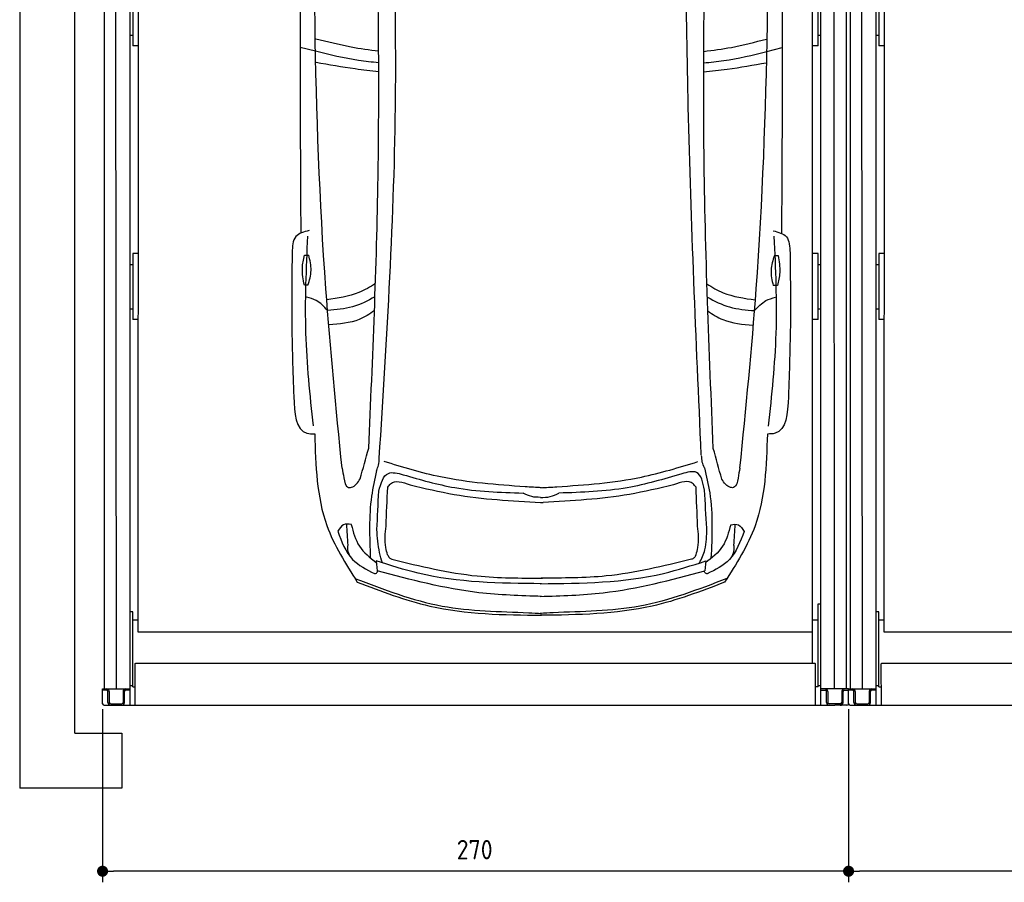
# Model space of a CAD drawing. Header units: millimetres. Extents: x 0 to 8982, y -929 to 5900.
# Tile 1 of 6: x 0 to 3563, y -340 to 2780. Entities that reach past the tile are written whole.
import ezdxf

# ---------------------------------------------------------------- set-up
doc = ezdxf.new("R2010")
doc.units = ezdxf.units.MM
doc.layers.get('0').update_dxf_attribs({"lineweight": 25})
doc.layers.add('4', color=3, linetype='Continuous')
for name, color, linetype, lineweight in [('car', 10, 'Continuous', 25), ('Gebäude', 7, 'Continuous', 25), ('Plattform', 7, 'Continuous', 25)]:
    doc.layers.add(name, color=color, linetype=linetype, lineweight=lineweight)
doc.styles.get("Standard").update_dxf_attribs({"font": 'ISOCP.SHX'})
doc.dimstyles.new('GEN-ISO', dxfattribs={"dimscale": 20, "dimtxt": 3.5, "dimasz": 2, "dimexe": 2, "dimexo": 1, "dimgap": 1.5, "dimtad": 1, "dimdec": 1, "dimlfac": 0.1, "dimdsep": 46, "dimtxsty": 'Standard', "dimblk": 'PUNKT', "dimcen": 2, "dimclrd": 256, "dimclre": 256, "dimclrt": 2, "dimadec": 0, "dimazin": 0, "dimtp": 0.1, "dimtm": 0.1, "dimtfac": 0.71, "dimtdec": 1, "dimtmove": 2, "dimatfit": 3, "dimldrblk": 'PUNKT', "dimfxl": 2, "dimtolj": 1, "dimarcsym": 0})

# ---------------------------------------------------------------- blocks, each defined once
blk = doc.blocks.new('Gebäude_GL550_LP250')
at = {"layer": 'Gebäude'}
for p, q in [((-3100, 5900), (-3100, 200)), ((-2900, 200), (-2900, 5700)), ((-3100, 200), (-3100, 0)), ((-2900, 200), (-2730, 200)), ((-2730, 200), (-2730, 0)), ((-2730, 0), (-3100, 0))]:
    blk.add_line(p, q, dxfattribs=at)
blk = doc.blocks.new('6300_LP250_GL550')
at = {"layer": 'Plattform'}
for p, q in [((3006.8, 360.1), (3006.8, 5610.1)), ((3049.8, 360.1), (3044.8, 5610.1)), ((5599.9, 300.1), (5599.9, 5610.1)), ((5648.4, 360.2), (5647.9, 5610.1)), ((5691.4, 5610.1), (5691.5, 360.1)), ((3099.6, 300.1), (3100, 5590.1)), ((3128.9, 564.5), (3131, 5463.9)), ((5568.9, 452.1), (5568.9, 5463.2)), ((3109.9, 2924), (3109.9, 2685.6)), ((5589.9, 2685.6), (5589.9, 2924)), ((3099.9, 2724.2), (3109.9, 2724.2)), ((5589.9, 2724.2), (5599.9, 2724.2)), ((3129.8, 2685.6), (3109.9, 2685.6)), ((5589.9, 2685.6), (5568.9, 2685.6)), ((3109.9, 1934), (3109.9, 1695.7)), ((3129.5, 1934), (3109.9, 1934)), ((5589.9, 1934), (5568.9, 1934)), ((5589.9, 1695.7), (5589.9, 1934)), ((3099.9, 1895), (3109.9, 1895)), ((5589.9, 1895), (5599.9, 1895)), ((3099.9, 1734.2), (3109.9, 1734.2)), ((5589.9, 1734.2), (5599.9, 1734.2)), ((3129.4, 1695.7), (3109.9, 1695.7)), ((5589.9, 1695.7), (5568.9, 1695.7)), ((5589.9, 666.8), (5589.9, 667.2)), ((5589.9, 667.2), (5589.9, 667.2)), ((5589.9, 667.2), (5599.9, 667.2)), ((5589.9, 666.7), (5589.9, 666.8)), ((5589.9, 666.7), (5589.9, 666.7)), ((5589.9, 666.3), (5589.9, 666.7)), ((5589.9, 366.9), (5589.9, 666.3)), ((3109.9, 638.4), (3099.9, 638.4)), ((3109.9, 481.6), (3109.9, 638.4)), ((3128.9, 608.1), (3109.9, 608.1)), ((5589.9, 608.1), (5568.9, 608.1)), ((5568.9, 564.5), (3128.9, 564.5)), ((3109.9, 366.9), (3109.9, 481.6)), ((3118.5, 300.1), (3117.9, 450.2)), ((3119.9, 452.1), (5577.9, 452.1)), ((5579.9, 300.1), (5579.9, 450.2)), ((2999.9, 306.1), (2999.9, 360.1)), ((2999.9, 360.1), (3099.3, 360.1)), ((3099.9, 371.9), (3109.9, 371.9)), ((3109.9, 366.9), (3117.9, 366.9)), ((5589.9, 366.9), (5579.9, 366.9)), ((5589.9, 371.9), (5599.9, 371.9)), ((5699.9, 360.1), (5599.9, 360.1)), ((5699.9, 306.1), (5699.9, 360.1)), ((3014.3, 355.1), (2999.9, 355.1)), ((3019.3, 310.1), (3019.3, 350.1)), ((3024.3, 350.1), (3024.3, 310.1)), ((3074.3, 350.1), (3074.3, 310.1)), ((3079.3, 310.1), (3079.3, 350.1)), ((3099.6, 355.1), (3084.3, 355.1)), ((5599.9, 355.1), (5614.9, 355.1)), ((5619.9, 310.1), (5619.9, 350.1)), ((5624.9, 350.1), (5624.9, 310.1)), ((5674.9, 350.1), (5674.9, 310.1)), ((5679.9, 310.1), (5679.9, 350.1)), ((5684.6, 355.1), (5699.9, 355.1)), ((3005.9, 300.1), (5649.9, 300.1)), ((3029.3, 305.1), (3069.3, 305.1)), ((5669.9, 305.1), (5629.9, 305.1)), ((5693.9, 300.1), (5649.9, 300.1))]:
    blk.add_line(p, q, dxfattribs=at)
for centre, radius, start, end in [((3014.3, 350.1), 10, 30, 87.3415), ((3084.3, 350.1), 10, 93.6319, 180), ((5614.9, 350.1), 10, 0, 86.3681), ((5684.9, 350.1), 10, 93.6319, 150), ((3014.3, 350.1), 5, 0, 90), ((3014.3, 350.1), 10, 0, 29.9264), ((3084.3, 350.1), 5, 90, 180), ((5614.9, 350.1), 5, 0, 90), ((5684.9, 350.1), 10, 150.0736, 180), ((5684.9, 350.1), 5, 93.4991, 180), ((3005.9, 306.1), 6, 180, 270), ((3029.3, 310.1), 10, 180, 270), ((3029.3, 310.1), 5, 180, 270), ((3069.3, 310.1), 5, 270, 0), ((3069.3, 310.1), 10, 270, 0), ((5629.9, 310.1), 10, 180, 270), ((5629.9, 310.1), 5, 180, 270), ((5669.9, 310.1), 5, 270, 0), ((5669.9, 310.1), 10, 270, 0), ((5693.9, 306.1), 6, 270, 0)]:
    blk.add_arc(centre, radius, start, end, dxfattribs=at)
at = {"layer": 'Plattform', "extrusion": (0, 0, -1)}
blk.add_ellipse((3119.9, 450.2), major_axis=(-2, 0), ratio=0.948324, start_param=0, end_param=1.570796, dxfattribs=at)
at = {"layer": 'Plattform'}
blk.add_ellipse((5577.9, 450.2), major_axis=(2, 0), ratio=0.948324, start_param=0, end_param=1.570796, dxfattribs=at)
blk = doc.blocks.new('Car LP')
at = {"layer": 'car'}
for p, q in [((-815.9, 2040.3), (-871.6, 2054.3)), ((817.6, 2039.6), (873.4, 2053.6)), ((-596, 197.1), (-592.9, 161.4)), ((596.2, 196.6), (593, 160.9))]:
    blk.add_line(p, q, dxfattribs=at)
for points in [[(-855.6, 1302.8), (-840.6, 1302.8)], [(845.3, 1301.6), (858.2, 1301.3)], [(-843.2, 1194.2), (-856.2, 1194.2)], [(855.6, 1192.8), (840.6, 1193.1)]]:
    blk.add_lwpolyline(points, dxfattribs=at)
for points, knots in [([(-868.7, 3077.8), (-870.5, 2733.1), (-872.8, 2165.5), (-870.5, 1597.9), (-869.3, 1382.1)], [30.231792, 30.231792, 30.231792, 30.231792, 135.773846, 200.510428, 200.510428, 200.510428, 200.510428]), ([(871.3, 3077.8), (872.8, 2728.1), (874.7, 2162.6), (871.9, 1597.2), (870.5, 1381.4)], [30.867502, 30.867502, 30.867502, 30.867502, 135.773846, 200.510428, 200.510428, 200.510428, 200.510428]), ([(-587.6, 2040.3), (-620.9, 2044.2), (-698.2, 2054.8), (-773.8, 2074.4), (-814.7, 2084.4)], [6.432991, 6.432991, 6.432991, 6.432991, 16.542425, 29.830107, 29.830107, 29.830107, 29.830107]), ([(589.6, 2039.9), (622.8, 2043.7), (700, 2054.2), (775.5, 2073.7), (816.5, 2084.2)], [6.454001, 6.454001, 6.454001, 6.454001, 16.542425, 29.830107, 29.830107, 29.830107, 29.830107]), ([(-587.2, 1998.9), (-611.5, 2000.9), (-688.6, 2008.7), (-764.1, 2027.5), (-815.9, 2040.3)], [6.556459, 6.556459, 6.556459, 6.556459, 13.869915, 29.827446, 29.827446, 29.827446, 29.827446]), ([(589.1, 1998.4), (613.4, 2000.4), (690.4, 2008.2), (765.8, 2026.8), (817.6, 2039.6)], [6.580352, 6.580352, 6.580352, 6.580352, 13.869915, 29.827446, 29.827446, 29.827446, 29.827446]), ([(-587.2, 1966.1), (-615.6, 1969), (-691.9, 1977.6), (-767.6, 1991.2), (-813.3, 1999.5)], [6.632744, 6.632744, 6.632744, 6.632744, 15.228907, 29.682847, 29.682847, 29.682847, 29.682847]), ([(589.1, 1965.6), (617.4, 1968.5), (693.7, 1977), (769.3, 1990.6), (814.9, 1998.8)], [6.659247, 6.659247, 6.659247, 6.659247, 15.228907, 29.682847, 29.682847, 29.682847, 29.682847]), ([(-599, 1200.5), (-618, 1187.5), (-671.8, 1156.1), (-735.1, 1147.2), (-774.8, 1141.6)], [7.448929, 7.448929, 7.448929, 7.448929, 14.333449, 26.290813, 26.290813, 26.290813, 26.290813]), ([(600.9, 1199.5), (619.6, 1186.6), (673.1, 1155.4), (736.1, 1146.6), (775.8, 1141)], [7.547649, 7.547649, 7.547649, 7.547649, 14.333449, 26.290813, 26.290813, 26.290813, 26.290813]), ([(-600.7, 1152.2), (-626.7, 1137), (-680.7, 1110.6), (-741.6, 1105.3), (-772.3, 1102.7)], [6.483065, 6.483065, 6.483065, 6.483065, 15.438065, 24.585476, 24.585476, 24.585476, 24.585476]), ([(602.5, 1151.2), (628.2, 1136.2), (682, 1110), (742.5, 1104.7), (773.2, 1102)], [6.572602, 6.572602, 6.572602, 6.572602, 15.438065, 24.585476, 24.585476, 24.585476, 24.585476]), ([(-602.5, 1102.2), (-619.9, 1089.2), (-669.4, 1058.5), (-729.8, 1053.3), (-766.6, 1050.2)], [6.800586, 6.800586, 6.800586, 6.800586, 13.265249, 24.502716, 24.502716, 24.502716, 24.502716]), ([(604.2, 1101.1), (621.3, 1088.3), (670.6, 1057.9), (730.7, 1052.7), (767.5, 1049.5)], [6.892544, 6.892544, 6.892544, 6.892544, 13.265249, 24.502716, 24.502716, 24.502716, 24.502716]), ([(2.5, 68.4), (-73.6, 70.8), (-275.5, 77.1), (-471.2, 128.2), (-592.9, 161.4)], [0, 0, 0, 0, 22.79473, 60.440533, 60.440533, 60.440533, 60.440533]), ([(-2.5, 68.4), (73.7, 70.7), (275.6, 76.9), (471.3, 127.8), (593, 160.9)], [0, 0, 0, 0, 22.79473, 60.440533, 60.440533, 60.440533, 60.440533])]:
    blk.add_open_spline(points, degree=3, knots=knots, dxfattribs=at)
for points in [[(-719.9, 532.3), (-778.3, 1181.5), (-820.9, 3097.1)], [(720.3, 531.7), (779.3, 1180.8), (823.5, 3096.4)], [(-585.2, 568.2), (-526.1, 1879.2), (-544.1, 2853.5)], [(580.3, 580), (533.3, 1839), (521.2, 2874)], [(-623.3, 604.1), (-589.3, 1585.9), (-599.3, 2816.2)], [(623.8, 603.6), (590.2, 1668.7), (601.7, 2815.7)], [(-838.9, 1391.7), (-887.1, 1369.8), (-900.4, 1312)], [(840.1, 1391), (888.3, 1369.1), (901.5, 1311.2)], [(-823.5, 685.4), (-850.5, 1020.9), (-843.5, 1371.7)], [(824.1, 684.7), (851.4, 1020.2), (844.6, 1371)], [(-900.4, 1312), (-901.9, 1064), (-894.9, 791.5)], [(-856.2, 1194.2), (-863.4, 1255.5), (-855.6, 1302.8)], [(-843.2, 1194.2), (-831.8, 1247.3), (-840.6, 1302.8)], [(845.3, 1301.6), (832.9, 1248.7), (840.6, 1193.1)], [(858.2, 1301.3), (864.3, 1239.9), (855.6, 1192.8)], [(901.5, 1311.2), (902.8, 1063.2), (895.6, 790.8)], [(-772.3, 1102.7), (-813.4, 1138.9), (-848, 1151.3)], [(773.2, 1102), (814.3, 1138.2), (849, 1150.6)], [(-894.9, 791.5), (-847.1, 659.1), (-818.8, 656.4)], [(895.6, 790.8), (847.6, 658.4), (819.4, 655.7)], [(-818.8, 656.4), (-774.8, 324.8), (-664.6, 120.2)], [(819.4, 655.7), (775.1, 324.1), (664.7, 119.6)], [(-654.1, 493.6), (-623.3, 604.1)], [(591.6, 533.8), (584.1, 554.2), (581.6, 578.7)], [(654.5, 493.1), (623.8, 603.6)], [(-595.3, 523.3), (-587.8, 543.7), (-585.2, 568.2)], [(-56.9, 464.9), (-363.2, 500.5), (-567.7, 556.5)], [(57.3, 464.9), (363.6, 500.1), (568.2, 556)], [(-719.9, 532.3), (-713, 497.1), (-696.4, 462.8), (-693.2, 462.3)], [(-595.3, 523.3), (-613, 430.6), (-617.6, 208.2)], [(-587.2, 449.2), (-552.2, 513.6), (-498.3, 508.6)], [(-498.3, 508.6), (-312.1, 462), (-64.5, 442)], [(509.6, 511.7), (312.5, 461.7), (64.9, 442)], [(592.1, 453), (563.4, 516.7), (509.6, 511.7)], [(591.6, 533.8), (610.7, 443), (615.4, 205.8)], [(720.3, 531.7), (713.4, 496.5), (696.8, 462.2), (693.6, 461.7)], [(-554.7, 463.2), (-544.2, 476.1), (-473.6, 472.1)], [(-473.6, 472.1), (-313.7, 437.5), (-1.1, 408.6)], [(2.5, 461.5), (-56.9, 464.9)], [(-2.1, 461.5), (57.3, 464.9)], [(480.1, 472.1), (320.2, 437.5), (7.6, 408.6)], [(561.2, 463.1), (550.6, 476.1), (480.1, 472.1)], [(-593.6, 310), (-587.2, 449.2)], [(-560.7, 322.7), (-554.7, 463.2)], [(-1.8, 426.6), (-33.2, 429.4), (-64.5, 442)], [(-1.8, 426.6), (33.6, 429.4), (64.9, 442)], [(567.1, 322.6), (561.2, 463.1)], [(600.2, 314.9), (592.1, 453)], [(-1.1, 408.6), (3.1, 408.4), (7.6, 408.6)], [(-686.2, 328.4), (-715, 327.6), (-734.9, 304)], [(-697.9, 253.9), (-702.9, 329.9)], [(-686.5, 328.4), (-657.1, 250.4), (-595.4, 190.4)], [(-554.8, 219.2), (-561.4, 244.9), (-560.7, 322.7)], [(561.3, 219.2), (567.8, 244.9), (567.1, 322.6)], [(686.8, 327.8), (657.4, 249.9), (595.6, 189.9)], [(686.5, 327.8), (715.3, 327), (735.2, 303.4)], [(698.2, 253.3), (703.1, 329.3)], [(-735.2, 304), (-681.7, 202.3), (-602, 150.7)], [(-573.9, 189.9), (-583.9, 227.1), (-593.6, 310)], [(574.1, 189.5), (593.3, 237.4), (600.2, 314.9)], [(735.4, 303.4), (681.9, 201.7), (602.1, 150.2)], [(-554.8, 219.2), (-548.3, 207.9), (-539.4, 202.7)], [(561.3, 219.2), (554.7, 207.8), (545, 202.6)], [(2.5, 114.4), (-443.8, 152.1), (-596, 197.1)], [(-539.4, 202.7), (-231, 142.5), (5.1, 134.9)], [(-2.4, 114.4), (444, 151.7), (596.2, 196.6)], [(545, 202.6), (236.6, 142.4), (0.5, 134.8)], [(-602, 150.7), (-598.2, 151.4), (-589.8, 160.5)], [(602.1, 150.2), (598.3, 150.9), (589.9, 160)], [(-673.1, 133.6), (-357.4, 33.7), (-44.1, 9.4), (2.6, 7.2)], [(-664.6, 120.2), (-402, 33.5), (2.6, 0)], [(664.7, 119.6), (402, 33.2), (-2.6, 0)], [(673.2, 133.1), (357.4, 33.4), (44.1, 9.4), (-2.5, 7.2)]]:
    blk.add_spline(points, degree=3, dxfattribs=at)
for points, end_tangent in [([(-693.2, 462.3), (-685.9, 463.3), (-654.1, 493.6)], (0.273409, 0.961898)), ([(693.6, 461.7), (686.3, 462.7), (654.5, 493.1)], (-0.272593, 0.96213)), ([(-690.4, 212.3), (-699.2, 247.9), (-697.9, 253.9)], (-0.033884, 0.999426)), ([(690.6, 211.7), (699.4, 247.3), (698.2, 253.3)], (0.034732, 0.999397))]:
    blk.add_spline(points, degree=3, dxfattribs=dict(at, end_tangent=end_tangent))
blk = doc.blocks.new('PUNKT')
at = {"layer": '4', "color": 0, "linetype": 'ByBlock'}
blk.add_line((-0.5, 0), (-1, 0), dxfattribs=at)
at = {"layer": '4', "color": 0, "linetype": 'ByBlock', "const_width": 0.5}
blk.add_lwpolyline([(-0.25, 0, 1), (0.25, 0, 1)], format="xyb", close=True, dxfattribs=at)
blk = doc.blocks.new('*D18')
at = {"layer": '4', "lineweight": -2, "transparency": 16777216}
for p, q in [((2999.9, 286.1), (2999.9, -340)), ((5700, 286.1), (5700, -340)), ((5660, -300), (3039.9, -300))]:
    blk.add_line(p, q, dxfattribs=at)
at = {"layer": 'Defpoints', "color": 0, "transparency": 16777216}
for p in [(2999.9, 306.1), (5700, 306.1), (2999.9, -300)]:
    blk.add_point(p, dxfattribs=at)
at = {"layer": '4', "lineweight": -2, "transparency": 16777216, "xscale": 40, "yscale": 40, "zscale": 40, "rotation": 180}
blk.add_blockref('PUNKT', (2999.9, -300), dxfattribs=at)
at = {"layer": '4', "lineweight": -2, "transparency": 16777216, "xscale": 40, "yscale": 40, "zscale": 40}
blk.add_blockref('PUNKT', (5700, -300), dxfattribs=at)
at = {"layer": '4', "color": 2, "transparency": 16777216, "insert": (4350.7, -218.8), "char_height": 70, "attachment_point": 5}
blk.add_mtext('270', dxfattribs=at)
blk = doc.blocks.new('*D21')
at = {"layer": '4', "lineweight": -2, "transparency": 16777216}
for p, q in [((299.9, 286.1), (299.9, -340)), ((2999.9, 286.1), (2999.9, -340)), ((2959.9, -300), (339.9, -300))]:
    blk.add_line(p, q, dxfattribs=at)
at = {"layer": 'Defpoints', "color": 0, "transparency": 16777216}
for p in [(299.9, 306.1), (2999.9, 306.1), (299.9, -300)]:
    blk.add_point(p, dxfattribs=at)
at = {"layer": '4', "lineweight": -2, "transparency": 16777216, "xscale": 40, "yscale": 40, "zscale": 40, "rotation": 180}
blk.add_blockref('PUNKT', (299.9, -300), dxfattribs=at)
at = {"layer": '4', "lineweight": -2, "transparency": 16777216, "xscale": 40, "yscale": 40, "zscale": 40}
blk.add_blockref('PUNKT', (2999.9, -300), dxfattribs=at)
at = {"layer": '4', "color": 2, "transparency": 16777216, "insert": (1646.6, -221.9), "char_height": 70, "attachment_point": 5}
blk.add_mtext('270', dxfattribs=at)

msp = doc.modelspace()

# ---------------------------------------------------------------- block references
for name, p in [('Gebäude_GL550_LP250', (3100, 0)), ('6300_LP250_GL550', (-2700, 0)), ('6300_LP250_GL550', (0, 0))]:
    msp.add_blockref(name, p)
at = {"layer": 'car'}
msp.add_blockref('Car LP', (1886.47, 625.62), dxfattribs=at)

# ---------------------------------------------------------------- dimensions: what is measured, and where the dimension line sits
at = {"layer": '4'}
for base, p1, p2, picture, middle in [((299.91, -300), (2999.94, 306.12), (299.91, 306.13), '*D21', (1646.56, -221.9)), ((2999.94, -300), (5699.97, 306.11), (2999.94, 306.12), '*D18', (4350.68, -218.82))]:
    dim = msp.add_linear_dim(base=base, p1=p1, p2=p2, dimstyle='GEN-ISO', override={"dimtdec": 3, "dimtolj": 0}, dxfattribs=at)
    dim.commit()
    dim.dimension.update_dxf_attribs({"geometry": picture, "text_midpoint": middle, "dimtype": 160})

doc.saveas('drawing.dxf')
